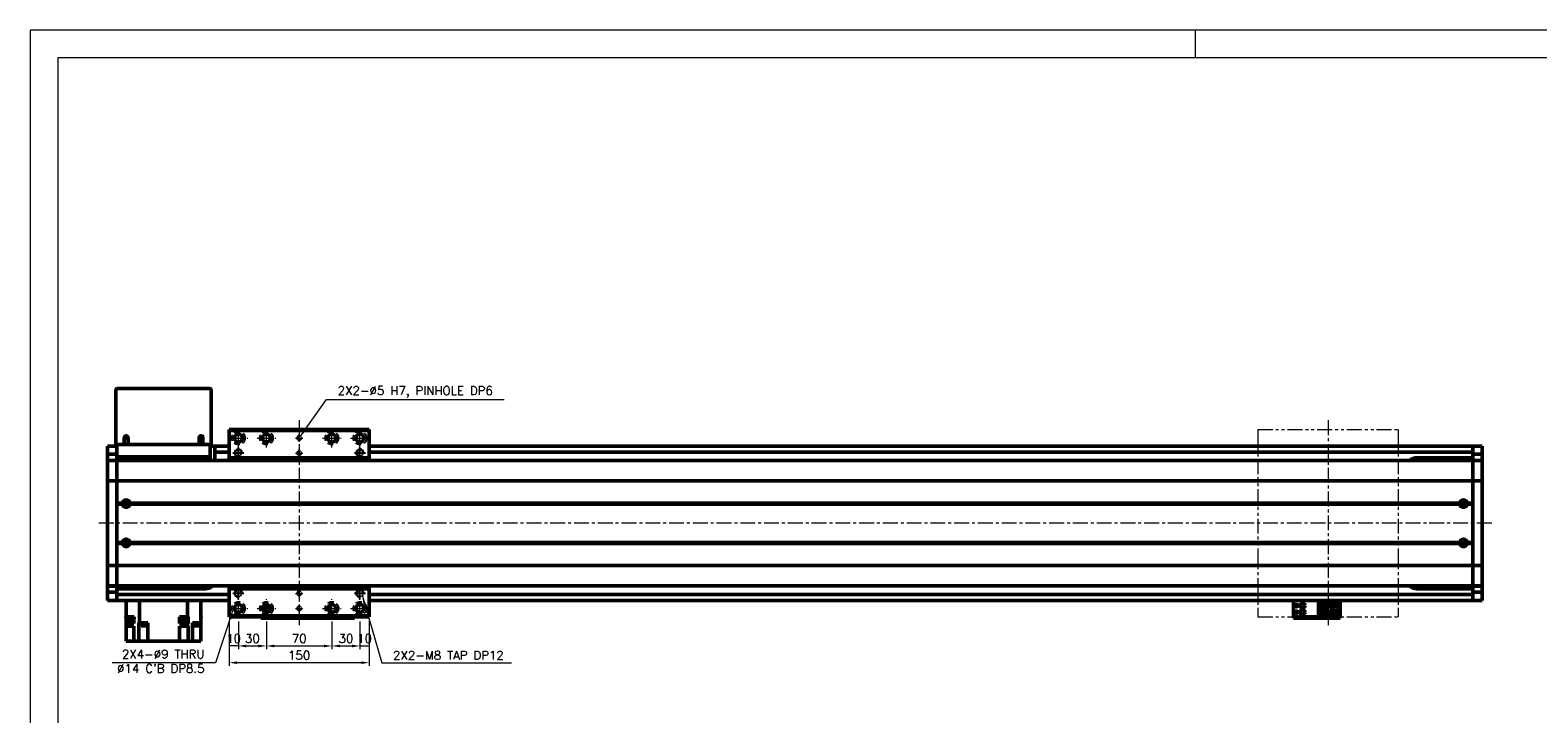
# Model space of a CAD drawing. Header units: millimetres. Extents: x 46891 to 51038, y 6223 to 10291.
# Tile 4 of 5: x 48547 to 50159, y 9560 to 10291. Entities that reach past the tile are written whole.
import ezdxf

# ---------------------------------------------------------------- set-up
doc = ezdxf.new("R2010")
doc.units = ezdxf.units.MM
doc.header["$LTSCALE"] = 0.5
for name, pattern in [('CENTER', [50.8, 31.75, -6.35, 6.35, -6.35]), ('HIDDENX2', [19.05, 12.7, -6.35]), ('PHANTOM', [63.5, 31.75, -6.35, 6.35, -6.35, 6.35, -6.35])]:
    doc.linetypes.add(name, pattern=pattern)
doc.layers.get('0').update_dxf_attribs({"lineweight": 20})
doc.layers.add('1', color=1, linetype='CENTER', lineweight=13)
doc.layers.add('외형선(ISO)', color=7, linetype='Continuous', lineweight=50)
for name, color, linetype in [('2', 2, 'HIDDENX2'), ('C', 1, 'CENTER'), ('DIM', 4, 'Continuous')]:
    doc.layers.add(name, color=color, linetype=linetype)
doc.styles.add('DSR TEXT', font='romans.shx', dxfattribs={"bigfont": 'whgtxt.shx'})
doc.styles.get("Standard").update_dxf_attribs({"font": 'romans.shx', "bigfont": 'whgtxt.shx'})
doc.dimstyles.new('DSR', dxfattribs={"dimscale": 2, "dimtxt": 3, "dimasz": 3, "dimexe": 0.5, "dimexo": 0.5, "dimgap": 0.5, "dimtad": 1, "dimdsep": 46, "dimtxsty": 'Standard', "dimcen": 2.5, "dimclrd": 4, "dimclre": 4, "dimclrt": 2, "dimadec": 0, "dimazin": 2, "dimtfac": 1, "dimtmove": 0, "dimatfit": 3, "dimfxl": 0, "dimlwd": -1, "dimlwe": -1, "dimarcsym": 0})

# ---------------------------------------------------------------- blocks, each defined once
blk = doc.blocks.new('A$C1C1952E1')
at = {"color": 1}
blk.add_lwpolyline([(0, 0), (420, 0), (420, 297), (0, 297)], close=True, dxfattribs=at)
at = {"color": 3}
blk.add_lwpolyline([(5, 5), (415, 5), (415, 292), (5, 292)], close=True, dxfattribs=at)
blk = doc.blocks.new('A$C33E56CC6')
h = blk.add_hatch()
h.set_pattern_fill('ANSI31', color=256, style=0)
h.set_pattern_definition([(45, (-7065.45672, -6508.5399), (-0.0883883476, 0.0883883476), [])])
h.paths.add_polyline_path([(4, 6.5, 0.414214), (1.5, 4), (4, 4)])
h.paths.add_polyline_path([(6.5, 4), (4, 4), (4, 1.5, 0.414214)])
blk.add_circle((4, 4), 2.5)
at = {"layer": '1'}
for p, q in [((0, 4), (8, 4)), ((4, 0), (4, 8))]:
    blk.add_line(p, q, dxfattribs=at)
blk = doc.blocks.new('tap8')
blk.add_circle((0, 0), 3.4)
at = {"layer": 'C', "color": 1, "linetype": 'CENTER'}
for p, q in [((-6, 0), (6, 0)), ((0, -6), (0, 6))]:
    blk.add_line(p, q, dxfattribs=at)
at = {"layer": 'DIM', "color": 3}
blk.add_arc((0, 0), 4, 263.8455, 189.4314, dxfattribs=at)
blk = doc.blocks.new('*D90')
at = {"color": 1, "linetype": 'ByBlock'}
for p, q in [((48759.3, 9660), (48759.3, 9629.6)), ((48769.3, 9659), (48769.3, 9629.6)), ((48769.3, 9632.9), (48759.3, 9632.9))]:
    blk.add_line(p, q, dxfattribs=at)
at = {"layer": 'Defpoints', "color": 0}
for p in [(48759.3, 9664), (48769.3, 9663), (48759.3, 9632.9)]:
    blk.add_point(p, dxfattribs=at)
at = {"color": 3, "insert": (48764.3, 9640.8), "char_height": 9.24, "attachment_point": 5, "style": 'DSR TEXT'}
blk.add_mtext('10', dxfattribs=at)
blk = doc.blocks.new('*D91')
at = {"color": 1, "linetype": 'ByBlock'}
for p, q in [((48769.3, 9659), (48769.3, 9629.6)), ((48799.3, 9659), (48799.3, 9629.6)), ((48777.9, 9632.9), (48790.7, 9632.9))]:
    blk.add_line(p, q, dxfattribs=at)
at = {"color": 1}
for points in [[(48777.9, 9634.3), (48777.9, 9631.4), (48769.3, 9632.9)], [(48790.7, 9634.3), (48790.7, 9631.4), (48799.3, 9632.9)]]:
    blk.add_solid(points, dxfattribs=at)
at = {"layer": 'Defpoints', "color": 0}
for p in [(48769.3, 9663), (48799.3, 9663), (48799.3, 9632.9)]:
    blk.add_point(p, dxfattribs=at)
at = {"color": 3, "insert": (48784.3, 9640.8), "char_height": 9.24, "attachment_point": 5, "style": 'DSR TEXT'}
blk.add_mtext('30', dxfattribs=at)
blk = doc.blocks.new('*D92')
at = {"color": 1, "linetype": 'ByBlock'}
for p, q in [((48799.3, 9659), (48799.3, 9629.6)), ((48869.3, 9659), (48869.3, 9629.6)), ((48807.9, 9632.9), (48860.7, 9632.9))]:
    blk.add_line(p, q, dxfattribs=at)
at = {"color": 1}
for points in [[(48807.9, 9634.3), (48807.9, 9631.4), (48799.3, 9632.9)], [(48860.7, 9634.3), (48860.7, 9631.4), (48869.3, 9632.9)]]:
    blk.add_solid(points, dxfattribs=at)
at = {"layer": 'Defpoints', "color": 0}
for p in [(48799.3, 9663), (48869.3, 9663), (48869.3, 9632.9)]:
    blk.add_point(p, dxfattribs=at)
at = {"color": 3, "insert": (48834.3, 9640.8), "char_height": 9.24, "attachment_point": 5, "style": 'DSR TEXT'}
blk.add_mtext('70', dxfattribs=at)
blk = doc.blocks.new('*D93')
at = {"color": 1, "linetype": 'ByBlock'}
for p, q in [((48869.3, 9659), (48869.3, 9629.6)), ((48899.3, 9659), (48899.3, 9629.6)), ((48877.9, 9632.9), (48890.7, 9632.9))]:
    blk.add_line(p, q, dxfattribs=at)
at = {"color": 1}
for points in [[(48877.9, 9634.3), (48877.9, 9631.4), (48869.3, 9632.9)], [(48890.7, 9634.3), (48890.7, 9631.4), (48899.3, 9632.9)]]:
    blk.add_solid(points, dxfattribs=at)
at = {"layer": 'Defpoints', "color": 0}
for p in [(48869.3, 9663), (48899.3, 9663), (48899.3, 9632.9)]:
    blk.add_point(p, dxfattribs=at)
at = {"color": 3, "insert": (48884.3, 9640.8), "char_height": 9.24, "attachment_point": 5, "style": 'DSR TEXT'}
blk.add_mtext('30', dxfattribs=at)
blk = doc.blocks.new('*D94')
at = {"color": 1, "linetype": 'ByBlock'}
for p, q in [((48899.3, 9659), (48899.3, 9629.6)), ((48909.3, 9660), (48909.3, 9629.6)), ((48899.3, 9632.9), (48909.3, 9632.9))]:
    blk.add_line(p, q, dxfattribs=at)
at = {"layer": 'Defpoints', "color": 0}
for p in [(48899.3, 9663), (48909.3, 9664), (48909.3, 9632.9)]:
    blk.add_point(p, dxfattribs=at)
at = {"color": 3, "insert": (48904.3, 9640.8), "char_height": 9.24, "attachment_point": 5, "style": 'DSR TEXT'}
blk.add_mtext('10', dxfattribs=at)
blk = doc.blocks.new('*D95')
at = {"color": 1, "linetype": 'ByBlock'}
for p, q in [((48759.3, 9660), (48759.3, 9611.7)), ((48909.3, 9660), (48909.3, 9611.7)), ((48900.7, 9615), (48767.9, 9615))]:
    blk.add_line(p, q, dxfattribs=at)
at = {"color": 1}
for points in [[(48767.9, 9616.4), (48767.9, 9613.6), (48759.3, 9615)], [(48900.7, 9616.4), (48900.7, 9613.6), (48909.3, 9615)]]:
    blk.add_solid(points, dxfattribs=at)
at = {"layer": 'Defpoints', "color": 0}
for p in [(48759.3, 9664), (48909.3, 9664), (48759.3, 9615)]:
    blk.add_point(p, dxfattribs=at)
at = {"color": 3, "insert": (48834.3, 9622.9), "char_height": 9.24, "attachment_point": 5, "style": 'DSR TEXT'}
blk.add_mtext('150', dxfattribs=at)

msp = doc.modelspace()

# ---------------------------------------------------------------- linework, layer by layer
at = {"color": 1}
msp.add_line((49792.37032, 10290.76982), (49792.37032, 10261.11032), dxfattribs=at)
at = {"color": 6, "linetype": 'PHANTOM'}
for p, q in [((49859.29456, 9864.00571), (50009.29456, 9864.00571)), ((49859.29456, 9864.00571), (49859.29456, 9664.00571)), ((50009.29456, 9864.00571), (50009.29456, 9664.00571)), ((49859.29456, 9664.00571), (50009.29456, 9664.00571))]:
    msp.add_line(p, q, dxfattribs=at)
at = {"layer": '1'}
for p, q in [((48834.29456, 9874.00571), (48834.29456, 9654.00571)), ((49934.29456, 9874.00571), (49934.29456, 9654.00571)), ((48759.29456, 9855.00571), (48779.29456, 9855.00571)), ((48769.29456, 9845.00571), (48769.29456, 9865.00571)), ((48789.29456, 9855.00571), (48809.29456, 9855.00571)), ((48799.29456, 9845.00571), (48799.29456, 9865.00571)), ((48859.29456, 9855.00571), (48879.29456, 9855.00571)), ((48869.29456, 9845.00571), (48869.29456, 9865.00571)), ((48889.29456, 9855.00571), (48909.29456, 9855.00571)), ((48899.29456, 9845.00571), (48899.29456, 9865.00571)), ((50109.29456, 9764.00571), (48619.29456, 9764.00571)), ((48759.29456, 9673.00571), (48779.29456, 9673.00571)), ((48769.29456, 9663.00571), (48769.29456, 9683.00571)), ((48789.29456, 9673.00571), (48809.29456, 9673.00571)), ((48799.29456, 9663.00571), (48799.29456, 9683.00571)), ((48859.29456, 9673.00571), (48879.29456, 9673.00571)), ((48869.29456, 9663.00571), (48869.29456, 9683.00571)), ((48889.29456, 9673.00571), (48909.29456, 9673.00571)), ((48899.29456, 9663.00571), (48899.29456, 9683.00571))]:
    msp.add_line(p, q, dxfattribs=at)
at = {"layer": '2'}
for centre in [(48769.29456, 9855.00571), (48799.29456, 9855.00571), (48869.29456, 9855.00571), (48899.29456, 9855.00571), (48769.29456, 9673.00571), (48799.29456, 9673.00571), (48869.29456, 9673.00571), (48899.29456, 9673.00571)]:
    msp.add_circle(centre, 7, dxfattribs=at)
at = {"layer": '외형선(ISO)'}
for p, q in [((48638.29456, 9907.00571), (48638.29456, 9848.00571)), ((48739.29456, 9908.00571), (48639.29456, 9908.00571)), ((48740.29456, 9848.00571), (48740.29456, 9907.00571)), ((48647.29456, 9848.00571), (48647.29456, 9855.50571)), ((48651.29456, 9855.50571), (48651.29456, 9848.00571)), ((48727.29456, 9848.00571), (48727.29456, 9855.50571)), ((48731.29456, 9855.50571), (48731.29456, 9848.00571)), ((48759.29456, 9863.00571), (48759.29456, 9864.00571)), ((48759.29456, 9864.00571), (48909.29456, 9864.00571)), ((48759.29456, 9863.00571), (48909.29456, 9863.00571)), ((48759.29456, 9834.00571), (48759.29456, 9863.00571)), ((48909.29456, 9864.00571), (48909.29456, 9863.00571)), ((48909.29456, 9863.00571), (48909.29456, 9834.00571)), ((48629.29456, 9846.50571), (48629.29456, 9843.50571)), ((48639.29456, 9846.50571), (48629.29456, 9846.50571)), ((48629.29456, 9840.56611), (48629.29456, 9843.50571)), ((48629.29456, 9837.76607), (48629.29456, 9840.56611)), ((48629.29456, 9831.07237), (48629.29456, 9837.76607)), ((48639.29456, 9837.76607), (48629.29456, 9837.76607)), ((48639.29456, 9848.00571), (48638.29456, 9848.00571)), ((48639.29456, 9848.00571), (48639.29456, 9835.00571)), ((48647.29456, 9848.00571), (48639.29456, 9848.00571)), ((48639.29456, 9831.98485), (48639.29456, 9835.00571)), ((48639.29456, 9835.00571), (48739.29456, 9835.00571)), ((48651.29456, 9848.00571), (48647.29456, 9848.00571)), ((48727.29456, 9848.00571), (48651.29456, 9848.00571)), ((48682.89143, 9835.00571), (48682.89143, 9831.00571)), ((48695.69768, 9831.00571), (48695.69768, 9835.00571)), ((48731.29456, 9848.00571), (48727.29456, 9848.00571)), ((48739.29456, 9848.00571), (48731.29456, 9848.00571)), ((48739.29456, 9835.00571), (48739.29456, 9848.00571)), ((48740.29456, 9848.00571), (48739.29456, 9848.00571)), ((48739.29456, 9846.50571), (48744.29456, 9846.50571)), ((48739.29456, 9835.00571), (48739.29456, 9831.00571)), ((48744.29456, 9843.50571), (48744.29456, 9846.50571)), ((48744.29456, 9846.50571), (48759.29456, 9846.50571)), ((48744.29456, 9843.50571), (48744.29456, 9841.00571)), ((48744.29456, 9840.00571), (48744.29456, 9841.00571)), ((48744.29456, 9840.00571), (48744.29456, 9836.00571)), ((48744.29456, 9840.00571), (48759.29456, 9840.00571)), ((48744.29456, 9836.00571), (48744.29456, 9831.00571)), ((48759.29456, 9831.00571), (48759.29456, 9834.00571)), ((48759.29456, 9834.00571), (48909.29456, 9834.00571)), ((48909.29456, 9846.50571), (50089.29456, 9846.50571)), ((48909.29456, 9840.00571), (50089.29456, 9840.00571)), ((48909.29456, 9834.00571), (48909.29456, 9831.00571)), ((50029.29456, 9834.00571), (50089.29456, 9834.00571)), ((50089.29456, 9843.50571), (50089.29456, 9846.50571)), ((50089.29456, 9846.50571), (50099.29456, 9846.50571)), ((50089.29456, 9846.50571), (50089.29456, 9843.50571)), ((50089.29456, 9843.50571), (50089.29456, 9841.00571)), ((50089.29456, 9840.56611), (50089.29456, 9843.50571)), ((50089.29456, 9837.76607), (50089.29456, 9840.56611)), ((50089.29456, 9831.07237), (50089.29456, 9837.76607)), ((50089.29456, 9837.76607), (50099.29456, 9837.76607)), ((50099.29456, 9843.50571), (50099.29456, 9846.50571)), ((50099.29456, 9843.50571), (50099.29456, 9840.56611)), ((50099.29456, 9840.56611), (50099.29456, 9837.76607)), ((50099.29456, 9837.76607), (50099.29456, 9831.07237)), ((48629.29456, 9831.00571), (48629.29456, 9831.07237)), ((48639.29456, 9831.07237), (48629.29456, 9831.07237)), ((48629.29456, 9831.00571), (48629.29456, 9828.30936)), ((48639.29456, 9831.00571), (48629.29456, 9831.00571)), ((48629.29456, 9828.30936), (48629.29456, 9809.70123)), ((48639.29456, 9831.98485), (48639.29456, 9831.07237)), ((48639.29456, 9831.07237), (48639.29456, 9831.00571)), ((48639.29456, 9828.30936), (48639.29456, 9831.00571)), ((50089.29456, 9831.00571), (48639.29456, 9831.00571)), ((48639.29456, 9831.00571), (48639.29456, 9828.30936)), ((48639.29456, 9809.70123), (48639.29456, 9828.30936)), ((48639.29456, 9828.30936), (48639.29456, 9809.70123)), ((50089.29456, 9831.00571), (50089.29456, 9831.07237)), ((50089.29456, 9831.07237), (50099.29456, 9831.07237)), ((50089.29456, 9831.00571), (50089.29456, 9828.30936)), ((50089.29456, 9831.00571), (50099.29456, 9831.00571)), ((50089.29456, 9828.30936), (50089.29456, 9831.00571)), ((50089.29456, 9828.30936), (50089.29456, 9809.70123)), ((50089.29456, 9809.70123), (50089.29456, 9828.30936)), ((50099.29456, 9831.07237), (50099.29456, 9831.00571)), ((50099.29456, 9828.30936), (50099.29456, 9831.00571)), ((50099.29456, 9809.70123), (50099.29456, 9828.30936)), ((48629.29456, 9809.23312), (48629.29456, 9809.70123)), ((48629.29456, 9809.23312), (48629.29456, 9807.23312)), ((48639.29456, 9809.23312), (48629.29456, 9809.23312)), ((48629.29456, 9720.7783), (48629.29456, 9807.23312)), ((48639.29456, 9809.70123), (48639.29456, 9809.23312)), ((48639.29456, 9809.23312), (48639.29456, 9809.70123)), ((48639.29456, 9807.23312), (48639.29456, 9809.23312)), ((50089.29456, 9809.23312), (48639.29456, 9809.23312)), ((48639.29456, 9809.23312), (48639.29456, 9807.23312)), ((48639.29456, 9807.23312), (48639.29456, 9720.7783)), ((48639.29456, 9785.50571), (48639.29456, 9807.23312)), ((50089.29456, 9809.23312), (50089.29456, 9809.70123)), ((50089.29456, 9809.70123), (50089.29456, 9809.23312)), ((50089.29456, 9809.23312), (50089.29456, 9807.23312)), ((50089.29456, 9809.23312), (50099.29456, 9809.23312)), ((50089.29456, 9807.23312), (50089.29456, 9809.23312)), ((50089.29456, 9720.7783), (50089.29456, 9807.23312)), ((50089.29456, 9807.23312), (50089.29456, 9785.50571)), ((50099.29456, 9809.70123), (50099.29456, 9809.23312)), ((50099.29456, 9807.23312), (50099.29456, 9809.23312)), ((50099.29456, 9807.23312), (50099.29456, 9720.7783)), ((48645.32593, 9785.50571), (48639.29456, 9785.50571)), ((48645.79456, 9785.00571), (48639.29456, 9785.00571)), ((50075.79456, 9785.00571), (48652.79456, 9785.00571)), ((50075.32593, 9785.50571), (48653.26318, 9785.50571)), ((50089.29456, 9785.00571), (50082.79456, 9785.00571)), ((50089.29456, 9785.50571), (50083.26318, 9785.50571)), ((48645.32593, 9784.50571), (48639.29456, 9784.50571)), ((48639.29456, 9743.50571), (48639.29456, 9784.50571)), ((48648.01877, 9784.00571), (48650.57035, 9784.00571)), ((50075.32593, 9784.50571), (48653.26318, 9784.50571)), ((50089.29456, 9784.50571), (50083.26318, 9784.50571)), ((50089.29456, 9784.50571), (50089.29456, 9743.50571)), ((48645.32593, 9743.50571), (48639.29456, 9743.50571)), ((48645.79456, 9743.00571), (48639.29456, 9743.00571)), ((48645.32593, 9742.50571), (48639.29456, 9742.50571)), ((48639.29456, 9720.7783), (48639.29456, 9742.50571)), ((48648.01877, 9744.00571), (48650.57035, 9744.00571)), ((50075.79456, 9743.00571), (48652.79456, 9743.00571)), ((50075.32593, 9743.50571), (48653.26318, 9743.50571)), ((50075.32593, 9742.50571), (48653.26318, 9742.50571)), ((50089.29456, 9743.00571), (50082.79456, 9743.00571)), ((50089.29456, 9743.50571), (50083.26318, 9743.50571)), ((50089.29456, 9742.50571), (50083.26318, 9742.50571)), ((50089.29456, 9742.50571), (50089.29456, 9720.7783)), ((48629.29456, 9720.7783), (48629.29456, 9718.7783)), ((48639.29456, 9718.7783), (48639.29456, 9720.7783)), ((48639.29456, 9720.7783), (48639.29456, 9718.7783)), ((50089.29456, 9720.7783), (50089.29456, 9718.7783)), ((50089.29456, 9718.7783), (50089.29456, 9720.7783)), ((50099.29456, 9718.7783), (50099.29456, 9720.7783)), ((48629.29456, 9718.31019), (48629.29456, 9718.7783)), ((48639.29456, 9718.7783), (48629.29456, 9718.7783)), ((48629.29456, 9718.31019), (48629.29456, 9699.70207)), ((48639.29456, 9718.7783), (48639.29456, 9718.31019)), ((50089.29456, 9718.7783), (48639.29456, 9718.7783)), ((48639.29456, 9718.31019), (48639.29456, 9718.7783)), ((48639.29456, 9699.70207), (48639.29456, 9718.31019)), ((48639.29456, 9718.31019), (48639.29456, 9699.70207)), ((50089.29456, 9718.31019), (50089.29456, 9718.7783)), ((50089.29456, 9718.7783), (50099.29456, 9718.7783)), ((50089.29456, 9718.7783), (50089.29456, 9718.31019)), ((50089.29456, 9718.31019), (50089.29456, 9699.70207)), ((50089.29456, 9699.70207), (50089.29456, 9718.31019)), ((50099.29456, 9718.7783), (50099.29456, 9718.31019)), ((50099.29456, 9699.70207), (50099.29456, 9718.31019)), ((48629.29456, 9699.70207), (48629.29456, 9697.00571)), ((48629.29456, 9696.93906), (48629.29456, 9697.00571)), ((48639.29456, 9697.00571), (48629.29456, 9697.00571)), ((48629.29456, 9690.24535), (48629.29456, 9696.93906)), ((48639.29456, 9696.93906), (48629.29456, 9696.93906)), ((48629.29456, 9687.44531), (48629.29456, 9690.24535)), ((48639.29456, 9690.24535), (48629.29456, 9690.24535)), ((48639.29456, 9697.00571), (48639.29456, 9699.70207)), ((48639.29456, 9699.70207), (48639.29456, 9697.00571)), ((48639.29456, 9697.00571), (48639.29456, 9696.93906)), ((50089.29456, 9697.00571), (48639.29456, 9697.00571)), ((48639.29456, 9696.93906), (48639.29456, 9690.24535)), ((48734.29456, 9694.00571), (48639.29456, 9694.00571)), ((48639.29456, 9690.24535), (48639.29456, 9687.44531)), ((48639.29456, 9688.00571), (48759.29456, 9688.00571)), ((48759.29456, 9694.00571), (48759.29456, 9697.00571)), ((48759.29456, 9665.00571), (48759.29456, 9694.00571)), ((48909.29456, 9694.00571), (48759.29456, 9694.00571)), ((48909.29456, 9697.00571), (48909.29456, 9694.00571)), ((48909.29456, 9694.00571), (48909.29456, 9665.00571)), ((48909.29456, 9688.00571), (50089.29456, 9688.00571)), ((50089.29456, 9694.00571), (50029.29456, 9694.00571)), ((50089.29456, 9699.70207), (50089.29456, 9697.00571)), ((50089.29456, 9697.00571), (50089.29456, 9699.70207)), ((50089.29456, 9696.93906), (50089.29456, 9697.00571)), ((50089.29456, 9697.00571), (50099.29456, 9697.00571)), ((50089.29456, 9690.24535), (50089.29456, 9696.93906)), ((50089.29456, 9696.93906), (50099.29456, 9696.93906)), ((50089.29456, 9687.44531), (50089.29456, 9690.24535)), ((50089.29456, 9690.24535), (50099.29456, 9690.24535)), ((50099.29456, 9697.00571), (50099.29456, 9699.70207)), ((50099.29456, 9697.00571), (50099.29456, 9696.93906)), ((50099.29456, 9696.93906), (50099.29456, 9690.24535)), ((50099.29456, 9690.24535), (50099.29456, 9687.44531)), ((48629.29456, 9684.50571), (48629.29456, 9687.44531)), ((48629.29456, 9684.50571), (48629.29456, 9681.50571)), ((48639.29456, 9681.50571), (48629.29456, 9681.50571)), ((48639.29456, 9687.44531), (48639.29456, 9684.50571)), ((48639.29456, 9684.50571), (48639.29456, 9687.00571)), ((48639.29456, 9684.50571), (48639.29456, 9681.50571)), ((48639.29456, 9681.50571), (48639.29456, 9684.50571)), ((48639.29456, 9681.50571), (48759.29456, 9681.50571)), ((48649.29456, 9664.00571), (48649.29456, 9681.50571)), ((48663.62837, 9681.50571), (48663.62837, 9657.50571)), ((48714.96074, 9681.50571), (48714.96074, 9664.00571)), ((48729.29456, 9681.50571), (48729.29456, 9657.50571)), ((48865.19456, 9674.12486), (48865.19456, 9671.88656)), ((48866.49456, 9675.30573), (48865.7207, 9675.30573)), ((48866.49456, 9675.30573), (48866.49456, 9676.20298)), ((48866.49456, 9669.80845), (48866.49456, 9675.30573)), ((48909.29456, 9681.50571), (50089.29456, 9681.50571)), ((49897.29456, 9681.50571), (49897.29456, 9679.50573)), ((49897.29456, 9664.60573), (49897.29456, 9679.50573)), ((49924.09456, 9679.20573), (49933.29456, 9679.20573)), ((49924.09456, 9678.40573), (49924.09456, 9679.20573)), ((49932.39456, 9678.40573), (49924.09456, 9678.40573)), ((49924.09456, 9677.90573), (49924.09456, 9678.40573)), ((49924.09456, 9677.90573), (49924.09456, 9675.30573)), ((49931.89456, 9677.90573), (49924.09456, 9677.90573)), ((49924.09456, 9675.30573), (49924.09456, 9669.70573)), ((49930.29456, 9675.30573), (49924.09456, 9675.30573)), ((49925.39456, 9669.70573), (49925.39456, 9675.30573)), ((49925.89456, 9674.95573), (49925.89456, 9675.30573)), ((49930.29456, 9674.95573), (49925.89456, 9674.95573)), ((49925.89456, 9674.95572), (49925.89456, 9670.05572)), ((49928.69456, 9673.30573), (49926.85456, 9673.30573)), ((49926.85456, 9673.30573), (49926.85456, 9671.70573)), ((49928.69456, 9671.70573), (49928.69456, 9673.30573)), ((49930.29456, 9669.70573), (49930.29456, 9675.30573)), ((49932.39456, 9678.40573), (49931.89456, 9677.90573)), ((49931.89456, 9667.10573), (49931.89456, 9677.90573)), ((49932.39456, 9666.60573), (49932.39456, 9678.40573)), ((49933.29456, 9679.20574), (49933.29456, 9675.50574)), ((49933.29456, 9679.20574), (49939.29456, 9679.20574)), ((49933.29456, 9675.50574), (49939.29456, 9675.50574)), ((49933.29456, 9669.50574), (49933.29456, 9675.50573)), ((49933.79456, 9675.50573), (49933.29456, 9675.50573)), ((49933.79456, 9675.50573), (49934.09456, 9675.50573)), ((49933.79456, 9669.50574), (49933.79456, 9675.50573)), ((49934.09456, 9675.50573), (49938.49456, 9675.50573)), ((49934.09456, 9675.50573), (49934.09456, 9669.50574)), ((49935.69456, 9677.70574), (49936.29456, 9676.50574)), ((49935.89456, 9677.70574), (49935.69456, 9677.70574)), ((49935.89456, 9678.10574), (49935.89456, 9677.70574)), ((49936.69456, 9678.10574), (49935.89456, 9678.10574)), ((49936.29456, 9676.50574), (49936.89456, 9677.70574)), ((49936.69456, 9677.70574), (49936.69456, 9678.10574)), ((49936.89456, 9677.70574), (49936.69456, 9677.70574)), ((49938.49456, 9669.50574), (49938.49456, 9675.50573)), ((49938.49456, 9675.50573), (49938.79456, 9675.50573)), ((49939.29456, 9675.50573), (49938.79456, 9675.50573)), ((49938.79456, 9675.50573), (49938.79456, 9669.50574)), ((49939.29456, 9679.20574), (49939.29456, 9675.50574)), ((49944.79456, 9679.20572), (49939.29456, 9679.20572)), ((49939.29456, 9669.50574), (49939.29456, 9675.50573)), ((49946.79456, 9677.20572), (49946.79456, 9667.80572)), ((49947.29456, 9679.50573), (49947.29456, 9681.50571)), ((49947.29456, 9679.50573), (49947.29456, 9664.60573)), ((50089.29456, 9684.50571), (50089.29456, 9687.44531)), ((50089.29456, 9687.00571), (50089.29456, 9684.50571)), ((50089.29456, 9681.50571), (50089.29456, 9684.50571)), ((50089.29456, 9684.50571), (50089.29456, 9681.50571)), ((50089.29456, 9681.50571), (50099.29456, 9681.50571)), ((50099.29456, 9687.44531), (50099.29456, 9684.50571)), ((50099.29456, 9681.50571), (50099.29456, 9684.50571)), ((48649.07466, 9664.00571), (48649.29456, 9664.00571)), ((48649.07466, 9664.00571), (48649.07466, 9663.00571)), ((48656.67466, 9663.00571), (48649.07466, 9663.00571)), ((48657.73362, 9664.00571), (48649.29456, 9664.00571)), ((48649.29456, 9662.00571), (48649.29456, 9663.00571)), ((48649.29456, 9662.00571), (48649.29456, 9657.00571)), ((48649.29456, 9662.00571), (48649.37466, 9662.00571)), ((48649.29456, 9657.00571), (48649.29456, 9654.00571)), ((48649.29456, 9657.00571), (48657.69456, 9657.00571)), ((48649.37466, 9663.00571), (48649.37466, 9660.40571)), ((48656.37466, 9660.40571), (48649.37466, 9660.40571)), ((48656.37466, 9663.00571), (48656.37466, 9660.40571)), ((48657.69456, 9662.00571), (48656.37466, 9662.00571)), ((48656.67466, 9664.00571), (48656.67466, 9663.00571)), ((48657.69456, 9662.00571), (48657.73362, 9662.00571)), ((48657.69456, 9662.00571), (48657.69456, 9657.00571)), ((48657.73362, 9662.00571), (48657.73362, 9664.00571)), ((48662.92745, 9657.50571), (48662.92745, 9638.00571)), ((48662.92745, 9657.50571), (48662.96189, 9657.50571)), ((48663.62837, 9657.50571), (48662.96189, 9657.50571)), ((48663.62837, 9657.50571), (48672.59456, 9657.50571)), ((48665.09598, 9657.00571), (48665.09598, 9657.50571)), ((48671.09598, 9657.00571), (48665.09598, 9657.00571)), ((48665.14598, 9656.30571), (48665.14598, 9657.00571)), ((48671.04598, 9656.30571), (48665.14598, 9656.30571)), ((48665.34598, 9654.30571), (48665.34598, 9656.30571)), ((48670.84598, 9654.30571), (48670.84598, 9656.30571)), ((48671.04598, 9656.30571), (48671.04598, 9657.00571)), ((48671.09598, 9657.00571), (48671.09598, 9657.50571)), ((48672.59456, 9657.50571), (48672.59456, 9638.00571)), ((48706.49313, 9662.00571), (48706.49313, 9664.00571)), ((48709.73125, 9664.00571), (48706.49313, 9664.00571)), ((48706.49313, 9662.00571), (48706.49456, 9662.00571)), ((48706.49456, 9662.00571), (48706.49456, 9657.00571)), ((48707.50517, 9662.00571), (48706.49456, 9662.00571)), ((48706.49456, 9657.00571), (48714.96074, 9657.00571)), ((48707.20517, 9664.00571), (48707.20517, 9663.00571)), ((48714.80517, 9663.00571), (48707.20517, 9663.00571)), ((48707.50517, 9663.00571), (48707.50517, 9660.40571)), ((48714.50517, 9660.40571), (48707.50517, 9660.40571)), ((48709.73125, 9664.00571), (48712.2791, 9664.00571)), ((48714.96074, 9664.00571), (48712.2791, 9664.00571)), ((48714.50517, 9663.00571), (48714.50517, 9660.40571)), ((48714.50517, 9662.00571), (48715.6165, 9662.00571)), ((48714.80517, 9664.00571), (48714.80517, 9663.00571)), ((48715.61919, 9664.00571), (48714.96074, 9664.00571)), ((48714.96074, 9657.00571), (48714.96074, 9654.00571)), ((48714.96074, 9657.00571), (48715.6165, 9657.00571)), ((48715.6165, 9662.00571), (48715.61919, 9662.00571)), ((48715.6165, 9662.00571), (48715.6165, 9657.00571)), ((48715.61919, 9664.00571), (48715.61919, 9662.00571)), ((48720.39456, 9657.50571), (48720.39456, 9638.00571)), ((48720.39456, 9657.50571), (48720.7384, 9657.50571)), ((48729.29456, 9657.50571), (48720.7384, 9657.50571)), ((48721.8555, 9657.00571), (48721.8555, 9657.50571)), ((48727.8555, 9657.00571), (48721.8555, 9657.00571)), ((48721.9055, 9656.30571), (48721.9055, 9657.00571)), ((48727.8055, 9656.30571), (48721.9055, 9656.30571)), ((48722.1055, 9654.30571), (48722.1055, 9656.30571)), ((48727.6055, 9654.30571), (48727.6055, 9656.30571)), ((48727.8055, 9656.30571), (48727.8055, 9657.00571)), ((48727.8555, 9657.00571), (48727.8555, 9657.50571)), ((48729.29456, 9664.00571), (48729.51446, 9664.00571)), ((48729.51446, 9663.00571), (48729.29456, 9663.00571)), ((48729.29456, 9657.50571), (48729.29456, 9638.00571)), ((48729.51446, 9664.00571), (48729.51446, 9663.00571)), ((48759.29456, 9664.00571), (48759.29456, 9665.00571)), ((48909.29456, 9665.00571), (48759.29456, 9665.00571)), ((48759.29456, 9664.00571), (48909.29456, 9664.00571)), ((48793.29456, 9664.00571), (48793.29456, 9662.50575)), ((48793.29456, 9662.50573), (48793.29456, 9662.50575)), ((48793.29456, 9662.50573), (48843.29456, 9662.50573)), ((48796.29456, 9662.50576), (48840.29456, 9662.50576)), ((48843.29456, 9662.50575), (48843.29456, 9664.00571)), ((48843.29456, 9664.00571), (48843.29456, 9662.50575)), ((48843.29456, 9662.50573), (48843.29456, 9662.50575)), ((48843.29456, 9662.50573), (48893.29456, 9662.50573)), ((48846.29456, 9662.50576), (48890.29456, 9662.50576)), ((48893.29456, 9662.50575), (48893.29456, 9664.00571)), ((48909.29456, 9665.00571), (48909.29456, 9664.00571)), ((49897.29456, 9664.10575), (49897.29456, 9664.60573)), ((49897.29456, 9664.10575), (49897.29456, 9662.50575)), ((49897.29456, 9662.50573), (49897.29456, 9662.50575)), ((49897.29456, 9662.50573), (49947.29456, 9662.50573)), ((49900.29456, 9664.10576), (49944.29456, 9664.10576)), ((49900.29456, 9662.50576), (49944.29456, 9662.50576)), ((49924.09456, 9669.70573), (49924.09456, 9667.10573)), ((49924.09456, 9669.70573), (49930.29456, 9669.70573)), ((49924.09456, 9666.60573), (49924.09456, 9667.10573)), ((49924.09456, 9667.10573), (49931.89456, 9667.10573)), ((49924.09456, 9666.60573), (49932.39456, 9666.60573)), ((49924.09456, 9665.80573), (49924.09456, 9666.60573)), ((49924.09456, 9665.80573), (49933.29456, 9665.80573)), ((49924.09456, 9665.80572), (49939.29456, 9665.80572)), ((49925.89456, 9670.05573), (49930.29456, 9670.05573)), ((49925.89456, 9669.70573), (49925.89456, 9670.05573)), ((49926.85456, 9671.70573), (49928.69456, 9671.70573)), ((49932.39456, 9666.60573), (49931.89456, 9667.10573)), ((49933.29456, 9669.50574), (49933.29456, 9665.80574)), ((49933.29456, 9669.50574), (49939.29456, 9669.50574)), ((49933.29456, 9665.80574), (49939.29456, 9665.80574)), ((49935.69456, 9668.10574), (49936.29456, 9666.90574)), ((49935.89456, 9668.10574), (49935.69456, 9668.10574)), ((49935.89456, 9668.50574), (49935.89456, 9668.10574)), ((49936.69456, 9668.50574), (49935.89456, 9668.50574)), ((49936.29456, 9666.90574), (49936.89456, 9668.10574)), ((49936.69456, 9668.10574), (49936.69456, 9668.50574)), ((49936.89456, 9668.10574), (49936.69456, 9668.10574)), ((49939.29456, 9669.50574), (49939.29456, 9665.80574)), ((49939.29456, 9665.80574), (49939.29456, 9665.80572)), ((49944.79456, 9665.80572), (49939.29456, 9665.80572)), ((49947.29456, 9664.60573), (49947.29456, 9664.10575)), ((49947.29456, 9662.50575), (49947.29456, 9664.10575)), ((48649.29456, 9638.00571), (48649.29456, 9654.00571)), ((48657.69456, 9654.00571), (48649.29456, 9654.00571)), ((48657.69456, 9654.00571), (48657.69456, 9638.00571)), ((48670.84598, 9654.30571), (48665.34598, 9654.30571)), ((48706.49456, 9638.00571), (48706.49456, 9654.00571)), ((48706.49456, 9654.00571), (48714.96074, 9654.00571)), ((48715.6165, 9654.00571), (48714.96074, 9654.00571)), ((48715.6165, 9654.00571), (48715.6165, 9638.00571)), ((48727.6055, 9654.30571), (48722.1055, 9654.30571)), ((48653.69456, 9638.00571), (48649.29456, 9638.00571)), ((48653.69456, 9638.00571), (48657.69456, 9638.00571)), ((48657.85071, 9638.00571), (48657.69456, 9638.00571)), ((48657.85071, 9638.00571), (48662.92745, 9638.00571)), ((48668.09456, 9638.00571), (48662.92745, 9638.00571)), ((48668.09456, 9638.00571), (48672.59456, 9638.00571)), ((48706.49456, 9638.00571), (48672.59456, 9638.00571)), ((48706.49456, 9638.00571), (48710.49456, 9638.00571)), ((48715.6165, 9638.00571), (48710.49456, 9638.00571)), ((48715.62723, 9638.00571), (48715.6165, 9638.00571)), ((48715.62723, 9638.00571), (48720.39456, 9638.00571)), ((48720.39456, 9638.00571), (48724.89456, 9638.00571)), ((48729.29456, 9638.00571), (48724.89456, 9638.00571))]:
    msp.add_line(p, q, dxfattribs=at)
for centre, radius in [((48649.29456, 9855.50571), 1.2295), ((48729.29456, 9855.50571), 1.2295), ((48769.29456, 9855.00571), 4.25), ((48799.29456, 9855.00571), 4.25), ((48869.29456, 9855.00571), 4.25), ((48899.29456, 9855.00571), 4.25), ((48649.29456, 9785.00571), 2.25), ((48649.29456, 9785.00571), 1.621), ((50079.29456, 9785.00571), 2.25), ((50079.29456, 9785.00571), 1.621), ((48649.29456, 9743.00571), 2.25), ((48649.29456, 9743.00571), 1.621), ((50079.29456, 9743.00571), 2.25), ((50079.29456, 9743.00571), 1.621), ((48769.29456, 9673.00571), 4.25), ((48799.29456, 9673.00571), 4.25), ((48869.29456, 9673.00571), 4.25), ((48899.29456, 9673.00571), 4.25), ((49901.29456, 9676.00572), 1.2295), ((49907.29456, 9676.00572), 2.5), ((49943.29456, 9676.00572), 1.75), ((49943.29456, 9676.00572), 1.2295), ((49901.29456, 9669.00572), 1.2295), ((49907.29456, 9669.00572), 2.5), ((49943.29456, 9669.00572), 1.75), ((49943.29456, 9669.00572), 1.2295)]:
    msp.add_circle(centre, radius, dxfattribs=at)
for centre, radius, start, end in [((48639.29456, 9907.00571), 1, 90, 180), ((48739.29456, 9907.00571), 1, 0, 90), ((48649.29456, 9855.50571), 2, 0, 180), ((48729.29456, 9855.50571), 2, 0, 180), ((48782.29456, 9829.00571), 4.75, 24.90105547, 155.09894453), ((48814.29456, 9829.00571), 4.75, 24.90105547, 155.09894453), ((48854.29456, 9829.00571), 4.75, 24.90105547, 155.09894453), ((48886.29456, 9829.00571), 4.75, 24.90105547, 155.09894453), ((50029.29456, 9824.00571), 10, 90, 135.57299615), ((48782.29456, 9829.00571), 2.75, 46.65822603, 133.34177397), ((48814.29456, 9829.00571), 2.75, 46.65822603, 133.34177397), ((48854.29456, 9829.00571), 2.75, 46.65822603, 133.34177397), ((48886.29456, 9829.00571), 2.75, 46.65822603, 133.34177397), ((48649.29456, 9785.00571), 4, 7.18075578, 172.81924422), ((50079.29456, 9785.00571), 4, 7.18075578, 172.81924422), ((48649.29456, 9785.00571), 4, 187.18075578, 352.81924422), ((50079.29456, 9785.00571), 4, 187.18075578, 352.81924422), ((48649.29456, 9743.00571), 4, 7.18075578, 172.81924422), ((48649.29456, 9743.00571), 4, 187.18075589, 352.81924411), ((50079.29456, 9743.00571), 4, 7.18075578, 172.81924422), ((50079.29456, 9743.00571), 4, 187.18075589, 352.81924411), ((48734.29456, 9704.00571), 10, 270, 315.57299586), ((48782.29456, 9699.00571), 4.75, 204.90106926, 335.09893074), ((48782.29456, 9699.00571), 2.75, 226.65825749, 313.34174251), ((48814.29456, 9699.00571), 4.75, 204.90106926, 335.09893074), ((48814.29456, 9699.00571), 2.75, 226.65825749, 313.34174251), ((48854.29456, 9699.00571), 4.75, 204.90106926, 335.09893074), ((48854.29456, 9699.00571), 2.75, 226.65825749, 313.34174251), ((48886.29456, 9699.00571), 4.75, 204.90106926, 335.09893074), ((48886.29456, 9699.00571), 2.75, 226.65825749, 313.34174251), ((50029.29456, 9704.00571), 10, 224.42700414, 270), ((48797.29456, 9676.00572), 1.2295, 190.08092555, 57.29915034), ((48803.29456, 9676.00572), 2.5, 158.70666341, 275.03319341), ((49944.79456, 9677.20572), 2, 0, 90), ((48797.29456, 9669.00572), 1.2295, 351.71394728, 135.15591191), ((48803.29456, 9669.00572), 2.5, 90.53966862, 179.46037945), ((49944.79456, 9667.80572), 2, 270, 0)]:
    msp.add_arc(centre, radius, start, end, dxfattribs=at)
for centre, major_axis, start_param, end_param in [((48796.29456, 9662.50575), (-3, 0), 4.7122113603, 6.2828300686), ((48840.29456, 9662.50575), (3, 0), 6.2830075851, 7.853981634), ((48846.29456, 9662.50575), (-3, 0), 4.7122039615, 6.2828152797), ((48890.29456, 9662.50575), (3, 0), 6.2830001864, 7.853981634), ((49900.29456, 9664.10575), (-3, 0), 4.7123889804, 6.2830073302), ((49900.29456, 9662.50575), (-3, 0), 4.7122113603, 6.2828300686), ((49944.29456, 9662.50575), (3, 0), 6.2830075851, 7.853981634), ((49944.29456, 9664.10575), (3, 0), 6.2828305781, 7.8538042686)]:
    msp.add_ellipse(centre, major_axis=major_axis, ratio=0.00001, start_param=start_param, end_param=end_param, dxfattribs=at)
for points in [[(48645.79456, 9785.00571), (48645.56024, 9785.24003), (48645.32593, 9785.50571)], [(48645.32593, 9784.50571), (48645.56024, 9784.7714), (48645.79456, 9785.00571)], [(48653.26318, 9785.50571), (48653.02887, 9785.24003), (48652.79456, 9785.00571)], [(48652.79456, 9785.00571), (48653.02887, 9784.7714), (48653.26318, 9784.50571)], [(50075.79456, 9785.00571), (50075.56024, 9785.24003), (50075.32593, 9785.50571)], [(50075.32593, 9784.50571), (50075.56024, 9784.7714), (50075.79456, 9785.00571)], [(50083.26318, 9785.50571), (50083.02887, 9785.24003), (50082.79456, 9785.00571)], [(50082.79456, 9785.00571), (50083.02887, 9784.7714), (50083.26318, 9784.50571)], [(48645.79456, 9743.00571), (48645.56024, 9743.24003), (48645.32593, 9743.50571)], [(48645.32593, 9742.50571), (48645.56024, 9742.7714), (48645.79456, 9743.00571)], [(48653.26318, 9743.50571), (48653.02887, 9743.24003), (48652.79456, 9743.00571)], [(48652.79456, 9743.00571), (48653.02887, 9742.7714), (48653.26318, 9742.50571)], [(50075.79456, 9743.00571), (50075.56024, 9743.24003), (50075.32593, 9743.50571)], [(50075.32593, 9742.50571), (50075.56024, 9742.7714), (50075.79456, 9743.00571)], [(50083.26318, 9743.50571), (50083.02887, 9743.24003), (50082.79456, 9743.00571)], [(50082.79456, 9743.00571), (50083.02887, 9742.7714), (50083.26318, 9742.50571)]]:
    msp.add_open_spline(points, degree=2, dxfattribs=at)

# ---------------------------------------------------------------- block references
at = {"xscale": 5.931900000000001, "yscale": 5.931900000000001, "zscale": 5.931900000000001}
msp.add_blockref('A$C1C1952E1', (48546.67132, 8528.99552), dxfattribs=at)
for p in [(48830.29455, 9851.00571), (48830.29455, 9835.00571), (48830.29455, 9685.00571), (48830.29455, 9669.00571)]:
    msp.add_blockref('A$C33E56CC6', p)
at = {"rotation": 90}
for p in [(48769.29456, 9839.00571), (48899.29456, 9839.00571), (48769.29456, 9689.00571), (48899.29456, 9689.00571)]:
    msp.add_blockref('tap8', p, dxfattribs=at)

# ---------------------------------------------------------------- texts
at = {"color": 3, "char_height": 9.24, "style": 'DSR TEXT'}
for s, insert, attachment_point in [('2X2-%%C5 H7, PINHOLE DP6', (48875.484, 9910.32913), 1), ("2X4-%%C9 THRU\\P%%C14 C'B DP8.5", (48733.09581, 9628.86789), 3), ('2X2-M8 TAP DP12', (48934.65657, 9627.49426), 1)]:
    msp.add_mtext(s, dxfattribs=dict(at, insert=insert, attachment_point=attachment_point))

# ---------------------------------------------------------------- dimensions: what is measured, and where the dimension line sits
for base, p1, p2, picture, middle in [((48759.29456, 9632.87867), (48769.29456, 9663.00571), (48759.29456, 9664.00571), '*D90', (48764.29456, 9640.79867)), ((48759.29456, 9615.01845), (48909.29456, 9664.00571), (48759.29456, 9664.00571), '*D95', (48834.29456, 9622.93845)), ((48799.29456, 9632.87867), (48769.29456, 9663.00571), (48799.29456, 9663.00571), '*D91', (48784.29456, 9640.79867)), ((48869.29456, 9632.87867), (48799.29456, 9663.00571), (48869.29456, 9663.00571), '*D92', (48834.29456, 9640.79867)), ((48899.29456, 9632.87867), (48869.29456, 9663.00571), (48899.29456, 9663.00571), '*D93', (48884.29456, 9640.79867)), ((48909.29456, 9632.87867), (48899.29456, 9663.00571), (48909.29456, 9664.00571), '*D94', (48904.29456, 9640.79867))]:
    dim = msp.add_linear_dim(base=base, p1=p1, p2=p2, dimstyle='DSR', override={"dimscale": 3.3, "dimtxt": 2.8, "dimasz": 2.600136, "dimexe": 1, "dimexo": 1.2, "dimgap": 1, "dimdec": 4, "dimtxsty": 'DSR TEXT', "dimclrd": 1, "dimclre": 1, "dimclrt": 3, "dimtdec": 4, "dimtix": 1})
    dim.commit()
    dim.dimension.update_dxf_attribs({"geometry": picture, "text_midpoint": middle})

# ---------------------------------------------------------------- leaders
at = {"annotation_type": 0, "has_hookline": 1}
for points, hookline_direction, text_width in [([(48835.859, 9856.95572), (48863.60355, 9896.02913), (48872.184, 9896.02913)], 0, 178.0625), ([(48901.87385, 9685.94838), (48922.77612, 9614.95426), (48931.35657, 9614.95426)], 0, 126.775), ([(48762.93662, 9670.07713), (48744.97626, 9615.03537), (48736.39581, 9615.03537)], 1, 98.615)]:
    msp.add_leader(points, dimstyle='DSR', override={"dimscale": 3.3, "dimtxt": 2.8, "dimasz": 2.600136, "dimexe": 1, "dimexo": 1.2, "dimgap": 1, "dimdec": 4, "dimtxsty": 'DSR TEXT', "dimclrd": 1, "dimclre": 1, "dimclrt": 3, "dimtdec": 4, "dimtix": 1}, dxfattribs=dict(at, hookline_direction=hookline_direction, text_width=text_width))

doc.saveas('drawing.dxf')
